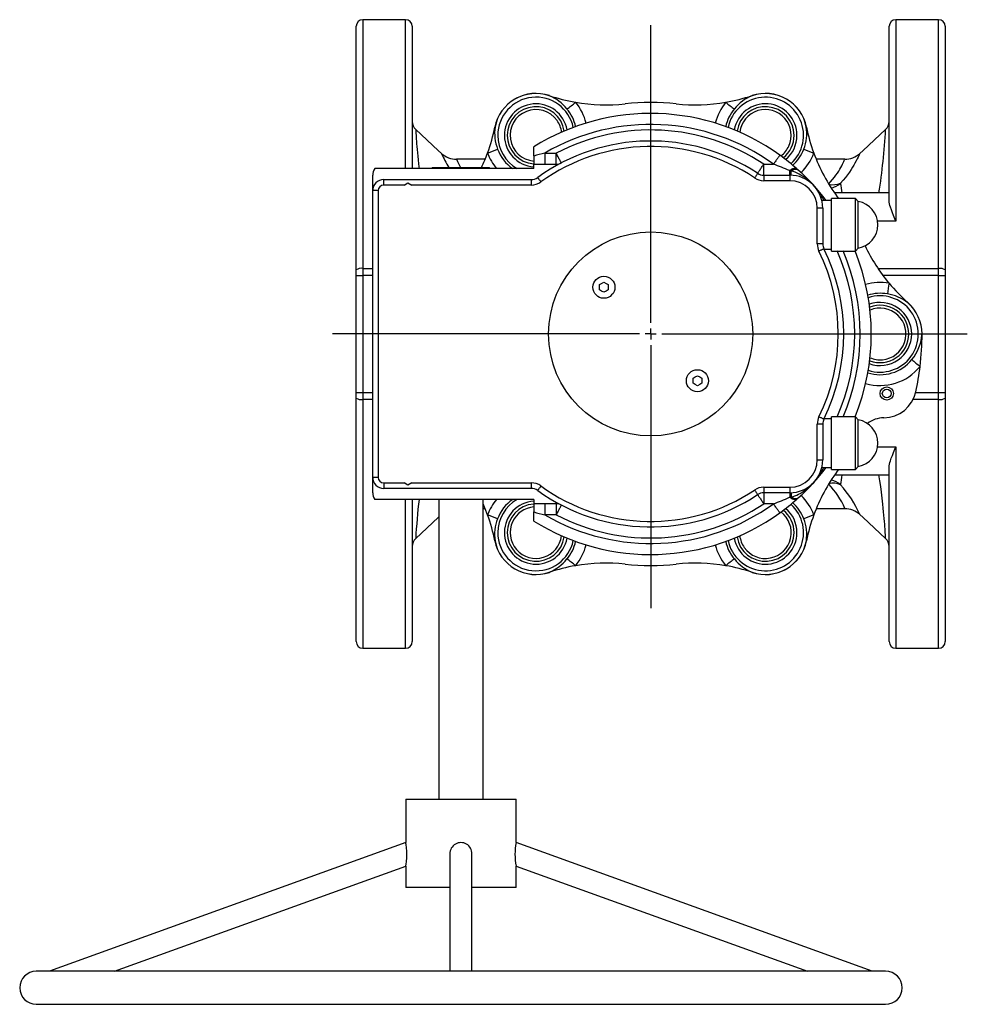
# Model space of a CAD drawing. Extents: x -524 to 493, y -103 to 1053.
# Tile 1 of 4: x -524 to -94, y -103 to 343. Entities that reach past the tile are written whole.
import ezdxf

# ---------------------------------------------------------------- set-up
doc = ezdxf.new("R2010")
doc.units = 0
doc.layers.get('0').update_dxf_attribs({"linetype": 'CONTINUOUS'})
doc.layers.add('FORMAT', color=7, linetype='CONTINUOUS')

# ---------------------------------------------------------------- blocks, each defined once
blk = doc.blocks.new('SW_CENTERMARKSYMBOL_0')
at = {"layer": 'FORMAT', "color": 0}
for p, q in [((0, 5), (0, 139.98)), ((-5, 0), (-144.28, 0)), ((0, 0), (-2.5, 0)), ((0, 0), (0, 2.5)), ((0, 0), (0, -2.5)), ((0, 0), (2.5, 0)), ((5, 0), (143.52, 0)), ((0, -5), (0, -124.27))]:
    blk.add_line(p, q, dxfattribs=at)

msp = doc.modelspace()

# ---------------------------------------------------------------- linework, layer by layer
at = {"color": 7, "linetype": 'CONTINUOUS'}
for p, q in [((-371.19, 229.94), (-371.19, 340.37)), ((-348.79, 343.37), (-368.19, 343.37)), ((-345.79, 340.37), (-345.79, 275.87)), ((-129.59, 261.21), (-129.59, 340.37)), ((-107.19, 343.37), (-126.59, 343.37)), ((-104.19, 340.37), (-104.19, 229.94)), ((-344.2, 293.57), (-344.2, 293.57)), ((-131.19, 293.56), (-131.19, 293.56)), ((-332.51, 282.73), (-332.51, 282.73)), ((-290.69, 281.57), (-290.69, 285.66)), ((-290.69, 281.57), (-290.69, 277.87)), ((-142.87, 282.73), (-142.87, 282.73)), ((-312.75, 280.07), (-325.71, 280.07)), ((-290.69, 275.87), (-290.69, 277.87)), ((-290.69, 277.87), (-280.5, 277.87)), ((-149.68, 280.07), (-162.64, 280.07)), ((-363.69, 265.87), (-363.69, 272.87)), ((-290.69, 275.87), (-362.69, 275.87)), ((-336.69, 276.37), (-336.69, 275.87)), ((-336.69, 276.37), (-310.69, 276.37)), ((-310.69, 275.87), (-310.69, 276.37)), ((-186.44, 272.87), (-174.69, 272.87)), ((-358.69, 270.87), (-291.83, 270.87)), ((-349.44, 268.37), (-347.69, 269.37)), ((-347.69, 269.37), (-345.95, 268.37)), ((-363.69, 135.87), (-363.69, 265.87)), ((-129.59, 264.79), (-154.33, 264.79)), ((-155.7, 261.37), (-160.11, 261.37)), ((-144.9, 262.24), (-155.7, 262.24)), ((-155.7, 250.37), (-155.7, 262.24)), ((-153.09, 263.06), (-152.5, 262.24)), ((-143.58, 260.92), (-144.9, 262.24)), ((-144.9, 250.37), (-144.9, 262.24)), ((-143.58, 250.37), (-143.58, 260.92)), ((-159.69, 257.87), (-159.69, 241.7)), ((-155.7, 238.49), (-155.7, 250.37)), ((-144.9, 238.49), (-144.9, 250.37)), ((-143.58, 239.81), (-143.58, 250.37)), ((-159.12, 239.37), (-155.7, 239.37)), ((-155.7, 238.49), (-144.9, 238.49)), ((-144.9, 238.49), (-143.58, 239.81)), ((-371.19, 227.44), (-371.19, 229.94)), ((-104.19, 229.94), (-104.19, 227.44)), ((-371.19, 174.29), (-371.19, 227.44)), ((-260.91, 220.92), (-260.91, 223.23)), ((-256.91, 223.23), (-256.91, 220.92)), ((-104.19, 227.44), (-104.19, 174.29)), ((-218.48, 178.5), (-218.48, 180.81)), ((-214.48, 180.81), (-214.48, 178.5)), ((-371.19, 171.79), (-371.19, 174.29)), ((-104.19, 174.29), (-104.19, 171.79)), ((-371.19, 61.37), (-371.19, 171.79)), ((-104.19, 171.79), (-104.19, 61.37)), ((-155.7, 162.37), (-159.12, 162.37)), ((-144.9, 163.24), (-155.7, 163.24)), ((-155.7, 151.37), (-155.7, 163.24)), ((-143.58, 161.92), (-144.9, 163.24)), ((-144.9, 151.37), (-144.9, 163.24)), ((-143.58, 151.37), (-143.58, 161.92)), ((-159.69, 160.03), (-159.69, 143.87)), ((-155.7, 139.49), (-155.7, 151.37)), ((-144.9, 139.49), (-144.9, 151.37)), ((-143.58, 140.81), (-143.58, 151.37)), ((-160.11, 140.37), (-155.7, 140.37)), ((-155.7, 139.49), (-144.9, 139.49)), ((-152.5, 139.49), (-153.09, 138.67)), ((-144.9, 139.49), (-143.58, 140.81)), ((-129.59, 61.37), (-129.59, 140.52)), ((-363.69, 128.87), (-363.69, 135.87)), ((-154.33, 136.94), (-129.59, 136.94)), ((-291.83, 130.87), (-358.69, 130.87)), ((-347.69, 132.36), (-349.44, 133.37)), ((-345.95, 133.37), (-347.69, 132.36)), ((-290.69, 125.87), (-362.69, 125.87)), ((-345.79, 125.87), (-345.79, 61.37)), ((-333.69, 125.87), (-333.69, -10.05)), ((-313.69, -10.05), (-313.69, 125.87)), ((-290.69, 125.87), (-290.69, 123.87)), ((-174.69, 128.87), (-186.44, 128.87)), ((-313.69, 121.67), (-312.75, 121.67)), ((-280.5, 123.87), (-290.69, 123.87)), ((-290.69, 123.87), (-290.69, 120.16)), ((-162.64, 121.67), (-149.68, 121.67)), ((-290.69, 116.07), (-290.69, 120.16)), ((-142.88, 119), (-142.87, 119)), ((-344.2, 108.17), (-344.2, 108.17)), ((-131.19, 108.16), (-131.19, 108.16)), ((-368.19, 58.37), (-348.79, 58.37)), ((-126.59, 58.37), (-107.19, 58.37)), ((-348.69, -10.05), (-348.69, -29.74)), ((-348.69, -10.05), (-323.69, -10.05)), ((-323.69, -10.05), (-298.69, -10.05)), ((-298.69, -29.75), (-298.69, -10.05)), ((-348.69, -29.74), (-510.15, -88.05)), ((-137.24, -88.05), (-298.69, -29.74)), ((-328.69, -34.87), (-328.69, -88.05)), ((-318.69, -88.05), (-318.69, -34.87)), ((-480.71, -88.05), (-348.69, -40.37)), ((-348.69, -40.36), (-348.69, -50.05)), ((-298.69, -50.05), (-298.69, -40.37)), ((-298.69, -40.37), (-166.68, -88.05)), ((-328.69, -50.05), (-348.69, -50.05)), ((-298.69, -50.05), (-318.69, -50.05)), ((-131.19, -88.05), (-516.19, -88.05)), ((-516.19, -103.05), (-131.19, -103.05))]:
    msp.add_line(p, q, dxfattribs=at)
at = {"color": 8, "linetype": 'CONTINUOUS'}
for p, q in [((-368.19, 343.37), (-368.19, 230.57)), ((-348.79, 275.87), (-348.79, 343.37)), ((-126.59, 343.37), (-126.59, 251.97)), ((-107.19, 230.57), (-107.19, 343.37)), ((-285.66, 282.87), (-285.66, 277.87)), ((-285.66, 282.87), (-280.5, 282.87)), ((-280.5, 277.87), (-280.5, 282.87)), ((-186.44, 272.87), (-186.44, 277.87)), ((-186.44, 277.87), (-182.05, 277.87)), ((-186.44, 272.87), (-186.44, 270.37)), ((-174.69, 272.87), (-174.69, 274.92)), ((-174.69, 272.87), (-174.69, 270.37)), ((-358.69, 268.37), (-358.69, 270.87)), ((-349.44, 268.37), (-358.69, 268.37)), ((-291.83, 268.37), (-345.95, 268.37)), ((-291.83, 270.87), (-291.83, 268.37)), ((-174.69, 270.37), (-186.44, 270.37)), ((-361.19, 265.87), (-363.69, 265.87)), ((-361.19, 265.87), (-361.19, 135.87)), ((-159.69, 257.87), (-162.19, 257.87)), ((-162.19, 241.7), (-162.19, 257.87)), ((-126.59, 251.97), (-134.83, 251.97)), ((-159.69, 241.7), (-162.19, 241.7)), ((-368.19, 230.57), (-363.69, 230.57)), ((-368.19, 230.57), (-368.19, 227.44)), ((-134.68, 230.57), (-107.19, 230.57)), ((-107.19, 227.44), (-107.19, 230.57)), ((-371.19, 227.44), (-368.19, 227.44)), ((-368.19, 227.44), (-368.19, 174.29)), ((-363.69, 227.44), (-368.19, 227.44)), ((-107.19, 227.44), (-132.47, 227.44)), ((-107.19, 174.29), (-107.19, 227.44)), ((-107.19, 227.44), (-104.19, 227.44)), ((-371.19, 174.29), (-368.19, 174.29)), ((-368.19, 174.29), (-363.69, 174.29)), ((-368.19, 174.29), (-368.19, 171.17)), ((-117.6, 174.29), (-107.19, 174.29)), ((-107.19, 174.29), (-104.19, 174.29)), ((-107.19, 171.17), (-107.19, 174.29)), ((-368.19, 171.17), (-368.19, 58.37)), ((-363.69, 171.17), (-368.19, 171.17)), ((-107.19, 171.17), (-118.75, 171.17)), ((-107.19, 58.37), (-107.19, 171.17)), ((-162.19, 143.87), (-162.19, 160.03)), ((-159.69, 160.03), (-162.19, 160.03)), ((-134.83, 149.76), (-126.59, 149.76)), ((-126.59, 149.76), (-126.59, 58.37)), ((-162.19, 143.87), (-159.69, 143.87)), ((-361.19, 135.87), (-363.69, 135.87)), ((-358.69, 133.37), (-349.44, 133.37)), ((-358.69, 133.37), (-358.69, 130.87)), ((-345.95, 133.37), (-291.83, 133.37)), ((-291.83, 133.37), (-291.83, 130.87)), ((-186.44, 131.37), (-174.69, 131.37)), ((-186.44, 131.37), (-186.44, 128.87)), ((-174.69, 131.37), (-174.69, 128.87)), ((-348.79, 58.37), (-348.79, 125.87)), ((-186.44, 128.87), (-186.44, 123.87)), ((-174.69, 128.87), (-174.69, 126.81)), ((-285.66, 123.87), (-285.66, 118.87)), ((-280.5, 123.87), (-280.5, 118.87)), ((-182.05, 123.87), (-186.44, 123.87)), ((-280.5, 118.87), (-285.66, 118.87))]:
    msp.add_line(p, q, dxfattribs=at)
at = {"color": 8, "linetype": 'CONTINUOUS', "flags": 128}
for points in [[(-344.2, 293.57), (-344.2, 293.57), (-344.19, 293.46), (-344.18, 293.22), (-344.15, 292.85), (-344.12, 292.36), (-344.09, 291.75), (-344.04, 291.01), (-343.99, 290.19), (-343.92, 289.27), (-343.85, 288.25), (-343.77, 287.11), (-343.67, 285.88), (-343.56, 284.51), (-343.43, 283.04), (-343.29, 281.46), (-343.13, 279.8), (-342.94, 278.04), (-342.8, 276.73), (-342.7, 275.87)], [(-278.18, 278.43), (-278.19, 278.45), (-278.22, 278.51), (-278.27, 278.6), (-278.34, 278.73), (-278.43, 278.9), (-278.53, 279.1), (-278.65, 279.33), (-278.79, 279.59), (-278.94, 279.88), (-279.1, 280.19), (-279.28, 280.53), (-279.47, 280.89), (-279.66, 281.26), (-279.87, 281.65), (-280.07, 282.05), (-280.28, 282.46), (-280.5, 282.87)], [(-179.12, 281.92), (-179.14, 281.9), (-179.17, 281.85), (-179.24, 281.76), (-179.32, 281.64), (-179.43, 281.49), (-179.56, 281.31), (-179.71, 281.1), (-179.89, 280.86), (-180.08, 280.6), (-180.29, 280.31), (-180.51, 280), (-180.75, 279.67), (-180.99, 279.33), (-181.25, 278.97), (-181.51, 278.61), (-181.78, 278.24), (-182.05, 277.87)], [(-142.87, 282.73), (-142.87, 282.73), (-142.91, 282.64), (-143.01, 282.42), (-143.17, 282.07), (-143.4, 281.59), (-143.7, 280.97), (-144.08, 280.21), (-144.55, 279.32), (-145.1, 278.31), (-145.62, 277.41), (-146.21, 276.43), (-146.88, 275.39), (-147.62, 274.29), (-148.48, 273.1), (-149.44, 271.85), (-150.49, 270.57), (-151.66, 269.26)], [(-189.21, 273.7), (-189.2, 273.72), (-189.16, 273.77), (-189.1, 273.86), (-189.02, 273.98), (-188.92, 274.14), (-188.79, 274.33), (-188.65, 274.54), (-188.48, 274.79), (-188.3, 275.06), (-188.11, 275.36), (-187.9, 275.67), (-187.67, 276.01), (-187.44, 276.36), (-187.2, 276.73), (-186.95, 277.1), (-186.69, 277.48), (-186.44, 277.87)], [(-157.01, 268.95), (-156.14, 269.87), (-155.22, 270.92), (-154.41, 271.93), (-153.69, 272.89), (-153.03, 273.84), (-152.45, 274.74), (-151.95, 275.57), (-151.51, 276.34), (-151.06, 277.17), (-150.68, 277.9), (-150.37, 278.52), (-150.13, 279.05), (-149.93, 279.47), (-149.8, 279.78), (-149.71, 279.98), (-149.68, 280.06), (-149.68, 280.06)], [(-189.21, 273.7), (-189.22, 273.69), (-189.25, 273.63), (-189.31, 273.54), (-189.39, 273.42), (-189.49, 273.27), (-189.61, 273.09), (-189.75, 272.89), (-189.9, 272.66), (-190.06, 272.42), (-190.23, 272.16), (-190.41, 271.89), (-190.59, 271.62)], [(-171.38, 275.71), (-171.54, 275.83), (-171.74, 275.92), (-171.95, 275.97), (-172.2, 275.98), (-172.46, 275.96), (-172.74, 275.91), (-173.04, 275.82), (-173.35, 275.7), (-173.68, 275.55), (-174.01, 275.37), (-174.35, 275.16), (-174.69, 274.92)], [(-174, 274.66), (-174.39, 274.8), (-174.69, 274.92)], [(-174.07, 272.85), (-174.07, 272.88), (-174.07, 272.95), (-174.07, 273.06), (-174.06, 273.23), (-174.05, 273.44), (-174.04, 273.68), (-174.03, 273.97), (-174.02, 274.3), (-174, 274.66)], [(-159.18, 261.37), (-159.37, 261.79), (-159.87, 262.78), (-160.42, 263.73), (-161, 264.66), (-161.57, 265.49), (-162.18, 266.3), (-162.81, 267.09), (-163.48, 267.86), (-164.16, 268.59), (-164.87, 269.3), (-165.97, 270.3), (-167.12, 271.24), (-168.33, 272.12), (-169.6, 272.93), (-170.43, 273.39), (-171.28, 273.8), (-172.16, 274.17), (-173.06, 274.47), (-174, 274.66)], [(-288.91, 271.81), (-288.9, 271.79), (-288.86, 271.74), (-288.8, 271.66), (-288.71, 271.54), (-288.61, 271.39), (-288.48, 271.22), (-288.34, 271.02), (-288.18, 270.8), (-288, 270.56), (-287.82, 270.31), (-287.64, 270.05), (-287.44, 269.78)], [(-159.18, 239.49), (-159.2, 239.48), (-159.26, 239.45), (-159.35, 239.41), (-159.48, 239.34), (-159.64, 239.26), (-159.84, 239.17), (-160.06, 239.06), (-160.3, 238.94), (-160.56, 238.81), (-160.84, 238.67), (-161.13, 238.53), (-161.42, 238.39)], [(-159.18, 162.24), (-159.2, 162.25), (-159.26, 162.28), (-159.35, 162.32), (-159.48, 162.39), (-159.64, 162.47), (-159.84, 162.56), (-160.06, 162.67), (-160.3, 162.79), (-160.56, 162.92), (-160.84, 163.06), (-161.13, 163.2), (-161.42, 163.34)], [(-174, 127.07), (-173.15, 127.24), (-172.32, 127.5), (-171.51, 127.83), (-170.72, 128.19), (-169.96, 128.6), (-168.52, 129.48), (-167.14, 130.47), (-166.2, 131.23), (-165.3, 132.03), (-164.43, 132.87), (-163.59, 133.75), (-162.79, 134.67), (-161.87, 135.84), (-161, 137.07), (-160.21, 138.35), (-159.5, 139.67), (-159.17, 140.37)], [(-131.19, 108.16), (-131.19, 108.16), (-131.2, 108.27), (-131.21, 108.51), (-131.23, 108.88), (-131.26, 109.37), (-131.3, 109.99), (-131.35, 110.72), (-131.4, 111.54), (-131.46, 112.46), (-131.53, 113.48), (-131.62, 114.62), (-131.71, 115.85), (-131.83, 117.22), (-131.95, 118.7), (-132.1, 120.27), (-132.26, 121.93), (-132.45, 123.69), (-132.59, 125), (-132.75, 126.36), (-132.92, 127.75), (-133.1, 129.18), (-133.44, 131.73), (-133.82, 134.36), (-134.22, 136.94)], [(-287.44, 131.95), (-287.64, 131.68), (-287.82, 131.42), (-288, 131.17), (-288.18, 130.93), (-288.34, 130.71), (-288.48, 130.51), (-288.61, 130.34), (-288.71, 130.19), (-288.8, 130.07), (-288.86, 129.99), (-288.9, 129.94), (-288.91, 129.92)], [(-190.59, 130.11), (-190.41, 129.84), (-190.23, 129.57), (-190.06, 129.31), (-189.9, 129.07), (-189.75, 128.84), (-189.61, 128.64), (-189.49, 128.46), (-189.39, 128.31), (-189.31, 128.19), (-189.25, 128.1), (-189.22, 128.05), (-189.21, 128.03)], [(-189.21, 128.03), (-189.2, 128.01), (-189.16, 127.96), (-189.1, 127.87), (-189.02, 127.75), (-188.92, 127.59), (-188.79, 127.4), (-188.65, 127.19), (-188.48, 126.94), (-188.3, 126.67), (-188.11, 126.37), (-187.9, 126.06), (-187.67, 125.72), (-187.44, 125.37), (-187.2, 125), (-186.95, 124.63), (-186.69, 124.25), (-186.44, 123.87)], [(-174.69, 126.81), (-174.3, 126.96), (-174, 127.07)], [(-171.38, 126.02), (-171.54, 125.9), (-171.74, 125.81), (-171.95, 125.76), (-172.2, 125.75), (-172.46, 125.77), (-172.74, 125.82), (-173.04, 125.91), (-173.35, 126.03), (-173.68, 126.18), (-174.01, 126.36), (-174.35, 126.57), (-174.69, 126.81)], [(-174.07, 128.88), (-174.07, 128.85), (-174.07, 128.78), (-174.07, 128.67), (-174.06, 128.5), (-174.05, 128.29), (-174.04, 128.05), (-174.03, 127.76), (-174.02, 127.43), (-174, 127.07)], [(-278.18, 123.3), (-278.19, 123.28), (-278.22, 123.22), (-278.27, 123.13), (-278.34, 123), (-278.43, 122.83), (-278.53, 122.63), (-278.65, 122.4), (-278.79, 122.14), (-278.94, 121.85), (-279.1, 121.54), (-279.28, 121.2), (-279.47, 120.84), (-279.66, 120.47), (-279.87, 120.08), (-280.07, 119.68), (-280.28, 119.27), (-280.5, 118.87)], [(-179.12, 119.81), (-179.14, 119.83), (-179.17, 119.88), (-179.24, 119.97), (-179.32, 120.09), (-179.43, 120.24), (-179.56, 120.42), (-179.71, 120.63), (-179.89, 120.87), (-180.08, 121.13), (-180.29, 121.42), (-180.51, 121.73), (-180.75, 122.06), (-180.99, 122.4), (-181.25, 122.76), (-181.51, 123.12), (-181.78, 123.49), (-182.05, 123.87)]]:
    msp.add_lwpolyline(points, dxfattribs=at)
at = {"color": 7, "linetype": 'CONTINUOUS', "flags": 128}
for points in [[(-332.51, 282.73), (-333.98, 284.1), (-344.19, 293.57)], [(-131.2, 293.57), (-141.4, 284.1), (-142.88, 282.73)], [(-171.38, 275.71), (-171.05, 275.42), (-170.79, 275.19)], [(-126.59, 251.97), (-126.6, 251.99), (-127.05, 253.13), (-127.59, 254.52), (-128.11, 255.85), (-128.6, 257.16), (-129.02, 258.39), (-129.25, 259.15), (-129.43, 259.87), (-129.55, 260.56), (-129.59, 261.21)], [(-260.91, 223.23), (-259.91, 223.81), (-258.91, 224.39)], [(-258.91, 224.39), (-257.91, 223.81), (-256.91, 223.23)], [(-258.91, 219.77), (-259.91, 220.35), (-260.91, 220.92)], [(-256.91, 220.92), (-257.91, 220.35), (-258.91, 219.77)], [(-218.48, 180.81), (-217.48, 181.38), (-216.48, 181.96)], [(-216.48, 181.96), (-215.48, 181.38), (-214.48, 180.81)], [(-216.48, 177.34), (-217.48, 177.92), (-218.48, 178.5)], [(-214.48, 178.5), (-215.48, 177.92), (-216.48, 177.34)], [(-129.59, 140.52), (-129.55, 141.15), (-129.43, 141.83), (-129.25, 142.57), (-129.02, 143.34), (-128.61, 144.54), (-128.14, 145.81), (-127.6, 147.18), (-127.05, 148.6), (-126.6, 149.74), (-126.59, 149.76)], [(-170.79, 126.55), (-171.12, 126.25), (-171.38, 126.02)], [(-311.64, 118.82), (-312.7, 121.57), (-313.69, 123.87)], [(-344.19, 108.16), (-333.98, 117.63), (-333.69, 117.9)], [(-142.88, 119), (-141.4, 117.63), (-131.2, 108.16)], [(-348.69, -40.36), (-348.69, -40.36), (-348.67, -40.22), (-348.63, -39.99), (-348.57, -39.63), (-348.5, -39.17), (-348.43, -38.6), (-348.35, -37.89), (-348.28, -37.1), (-348.22, -36.19), (-348.2, -35.71), (-348.19, -35.22), (-348.19, -34.74), (-348.2, -34.27), (-348.21, -33.78), (-348.23, -33.3), (-348.3, -32.47), (-348.34, -32.06), (-348.38, -31.68), (-348.46, -31.06), (-348.55, -30.53), (-348.62, -30.14), (-348.67, -29.88), (-348.69, -29.77), (-348.69, -29.74)]]:
    msp.add_lwpolyline(points, dxfattribs=at)
at = {"color": 7, "linetype": 'CONTINUOUS'}
for centre, radius in [((-237.69, 200.87), 46.25), ((-258.91, 222.08), 5), ((-216.48, 179.65), 5), ((-130.69, 173.87), 3), ((-130.69, 173.87), 2)]:
    msp.add_circle(centre, radius, dxfattribs=at)
for centre, radius, start, end in [((-368.19, 340.37), 3, 90, 180), ((-348.79, 340.37), 3, 0, 90), ((-126.59, 340.37), 3, 90, 180), ((-107.19, 340.37), 3, 0, 90), ((-289.69, 290.93), 19, 115.2396, 120.2568), ((-289.69, 290.93), 19, 71.3645, 119.9995), ((-258.06, 384.75), 80.01, 251.3644, 260.1247), ((-217.33, 384.74), 80, 279.875, 288.636), ((-185.69, 290.93), 19, 60.0005, 108.6356), ((-289.69, 290.93), 19, 120.0006, 168.6355), ((-258.06, 384.75), 80.01, 260.1257, 276.3191), ((-237.69, 200.87), 105, 83.6803, 96.3197), ((-217.33, 384.76), 80.02, 263.6826, 279.8726), ((-185.69, 290.93), 19, 11.3645, 59.9994), ((-289.69, 290.93), 11.71, 35.1613, 265.0973), ((-237.69, 200.87), 100, 54.1474, 122.0055), ((-185.69, 290.93), 11.71, 335.1613, 173.0365), ((-340.79, 297.25), 5, 180.0058, 227.2479), ((-386.75, 310.44), 80, 339.8749, 348.6361), ((-289.69, 290.93), 11.71, 6.9635, 35.1613), ((-88.63, 310.44), 80.01, 191.3642, 200.1248), ((-134.59, 297.25), 5, 312.7507, 359.9942), ((-237.69, 200.87), 87.5, 56.3494, 125.8248), ((-185.69, 290.93), 11.71, 306.9276, 335.1613), ((-325.74, 290.02), 9.95, 227.0966, 270.1506), ((-378.15, 306.98), 70.73, 334.349, 340.104), ((-237.69, 200.86), 100, 48.4589, 54.1473), ((-88.63, 310.44), 80.01, 200.1257, 216.3191), ((-149.64, 289.99), 9.93, 269.8072, 312.9652), ((-280.5, 282.87), 5, 270, 297.565), ((-358.69, 272.87), 5, 143.1301, 180), ((-186.44, 277.87), 5, 236.3494, 270), ((-174.69, 257.87), 15, 0, 90), ((-237.6, 200.95), 99.87, 37.2196, 48.0086), ((-358.69, 265.87), 5, 90, 180), ((-291.83, 275.87), 5, 270, 305.8248), ((-145.42, 250.37), 10.71, 0.002, 80.1324), ((-145.42, 250.37), 10.71, 279.8676, 0.002), ((-154.69, 241.7), 5, 180, 206.1949), ((-237.69, 200.87), 87.5, 333.8051, 26.1949), ((-237.69, 200.87), 100, 337.8984, 22.1016), ((-68.75, 274.83), 79.42, 205.3407, 219.911), ((-68.27, 275.17), 80, 219.875, 228.636), ((-133.69, 200.86), 19, 0.0006, 48.6355), ((-133.69, 200.87), 11.71, 275.1613, 113.0365), ((-237.69, 200.87), 123, 353.1381, 0), ((-133.69, 200.87), 11.71, 246.9635, 275.1613), ((-237.69, 200.87), 123, 347.7036, 353.1381), ((-132.17, 177.86), 15, 270.5432, 347.7036), ((-154.69, 160.03), 5, 153.8051, 180), ((-145.42, 151.37), 10.71, 0.002, 80.1324), ((-131.93, 150.92), 11.95, 90.4931, 128.8576), ((-145.42, 151.37), 10.71, 279.8676, 0.002), ((-174.69, 143.87), 15, 270, 0), ((-237.61, 200.78), 99.88, 311.9915, 322.78), ((-88.61, 91.28), 80.02, 143.6826, 159.8726), ((-358.69, 135.87), 5, 180, 270), ((-291.83, 125.87), 5, 54.1752, 90), ((-237.69, 200.87), 87.5, 234.1752, 303.6506), ((-358.69, 128.87), 5, 180, 216.8699), ((-186.44, 123.87), 5, 90, 123.6506), ((-237.69, 200.86), 100, 305.8525, 311.5412), ((-289.69, 110.8), 11.71, 94.9049, 155.1613), ((-280.5, 118.87), 5, 62.435, 90), ((-149.65, 111.71), 9.95, 47.0966, 90.1506), ((-386.76, 91.29), 80.01, 11.3642, 20.1248), ((-237.69, 200.87), 100, 237.9945, 305.8526), ((-185.69, 110.8), 11.71, 215.1613, 53.0721), ((-88.63, 91.29), 80, 159.8749, 168.6361), ((-289.69, 110.8), 11.71, 155.1613, 353.0365), ((-340.79, 104.48), 5, 132.7507, 179.9942), ((-185.69, 110.8), 11.71, 186.9635, 215.1613), ((-134.59, 104.48), 5, 0.0058, 47.2479), ((-289.69, 110.8), 19, 191.3645, 239.9994), ((-185.69, 110.8), 19, 300.0006, 348.6355), ((-289.69, 110.8), 19, 240.0005, 288.6356), ((-258.06, 16.99), 80, 99.875, 108.636), ((-258.06, 16.97), 80.02, 83.6826, 99.8726), ((-237.69, 200.87), 105, 263.6803, 276.3197), ((-217.33, 16.98), 80.01, 80.1257, 96.3191), ((-217.33, 16.98), 80.01, 71.3644, 80.1247), ((-185.69, 110.8), 19, 251.3645, 299.9995), ((-185.69, 110.8), 19, 295.2396, 300.2568), ((-368.19, 61.37), 3, 180, 270), ((-348.79, 61.37), 3, 270, 0), ((-126.59, 61.37), 3, 180, 270), ((-107.19, 61.37), 3, 270, 0), ((-323.69, -34.73), 4.99, 358.4022, 181.6026), ((-270.97, -35.05), 28.23, 169.1644, 190.8548), ((-516.19, -95.55), 7.5, 90, 270), ((-131.19, -95.55), 7.5, 270, 90)]:
    msp.add_arc(centre, radius, start, end, dxfattribs=at)
at = {"color": 8, "linetype": 'CONTINUOUS'}
for centre, radius, start, end in [((-289.69, 290.93), 17.3, 11.9422, 180), ((-289.79, 290.98), 18.91, 71.1113, 119.8258), ((-284.07, 309.18), 0.514, 322.8154, 331.1239), ((-291.1, 290.51), 19.81, 38.6216, 67.9602), ((-185.69, 290.93), 17.3, 311.9252, 168.0578), ((-184.1, 290.26), 20.12, 112.2692, 141.149), ((-191.32, 309.18), 0.514, 208.8761, 217.1846), ((-185.6, 290.97), 18.92, 60.1781, 108.8849), ((-289.68, 291.03), 18.92, 120.1782, 168.8848), ((-289.69, 290.93), 14.31, 9.9468, 265.9939), ((-289.69, 290.93), 13, 8.637, 265.5822), ((-302.08, 340.16), 45.72, 305.3612, 311.5128), ((-289.26, 291.1), 22.93, 13.5352, 40.3041), ((-185.88, 290.97), 23.19, 139.8527, 166.2638), ((-173.31, 340.16), 45.72, 228.4872, 234.6388), ((-185.69, 290.93), 14.31, 0, 170.0532), ((-185.69, 290.93), 13, 0, 171.363), ((-185.7, 291.03), 18.91, 11.1113, 59.8258), ((-289.67, 291.05), 18.36, 12.0546, 40.0841), ((-186.47, 291.42), 17.55, 139.2584, 168.6242), ((-288.31, 291.97), 20.12, 172.2693, 201.149), ((-308.31, 295.19), 0.514, 268.8793, 277.1873), ((-237.69, 200.87), 95, 54.1474, 120.327), ((-186.76, 291.94), 19.81, 338.6216, 7.9601), ((-167.08, 295.19), 0.514, 262.8127, 271.1207), ((-289.69, 290.93), 17.3, 180, 240.5895), ((-237.69, 200.87), 92.5, 56.3494, 117.565), ((-185.69, 290.93), 13, 308.632, 0), ((-185.69, 290.93), 14.31, 309.9182, 0), ((-419.46, 309.34), 288.7, 351.1244, 356.8681), ((-237.69, 200.87), 85, 56.3494, 125.8248), ((-284.14, 304.37), 53, 204.1044, 211.8983), ((-326.13, 326.27), 45.71, 288.4869, 294.6391), ((-290.2, 290.6), 22.77, 199.7211, 220.3151), ((-289.84, 290.95), 18.33, 199.8759, 235.3801), ((-197.06, -71.41), 365.18, 104.041, 104.8562), ((-185.38, 290.87), 18.15, 311.8403, 340.1675), ((-185.58, 290.79), 23.21, 313.767, 340.1557), ((-149.26, 326.27), 45.71, 245.3609, 251.5131), ((-289.94, 295.33), 38.89, 203.1279, 209.1882), ((-220.33, 171.63), 112.92, 66.161, 70.1838), ((-172, 272.5), 2.95, 65.7563, 132.8524), ((-358.69, 265.87), 2.5, 90, 180), ((-291.83, 275.87), 7.5, 270, 305.8248), ((-186.44, 277.87), 7.5, 236.3494, 270), ((-174.69, 257.87), 12.5, 0, 90), ((-155.05, 276.83), 8.29, 256.9771, 294.1247), ((-159.52, 278.87), 12.42, 287.4144, 309.3131), ((-186.64, 261.06), 35.93, 5.9701, 13.198), ((-154.69, 241.7), 7.5, 180, 206.1949), ((-237.69, 200.87), 85, 333.8051, 26.1949), ((-237.69, 200.87), 92.5, 335.9987, 24.0013), ((-237.69, 200.87), 95, 336.6684, 23.3316), ((-368.93, 226.6), 4.04, 79.4701, 124.0762), ((-106.5, 226.4), 4.22, 56.9544, 99.4994), ((-133.75, 201.1), 23.15, 79.8288, 106.3034), ((-84.87, 214.75), 45.71, 168.4871, 174.6389), ((-133.6, 201.06), 18.25, 79.8543, 108.0464), ((-133.48, 199.15), 20.12, 52.2692, 81.1491), ((-133.69, 200.87), 17.3, 251.9422, 108.0578), ((-133.69, 200.87), 14.31, 0, 110.0532), ((-120.7, 214.86), 0.514, 148.8761, 157.182), ((-133.61, 200.81), 18.92, 0.1782, 48.8848), ((-133.69, 200.87), 13, 0, 111.363), ((-133.69, 200.87), 14.31, 249.9468, 0), ((-133.69, 200.87), 13, 248.637, 0), ((-134.92, 202.14), 20.26, 320.5316, 356.3831), ((-133.58, 200.81), 18.39, 252.0225, 321.0849), ((-67.39, 247.52), 78.01, 228.3138, 231.8564), ((-133.74, 200.85), 23.35, 253.8136, 321.0591), ((-368.93, 175.13), 4.04, 235.9238, 280.5299), ((-106.5, 175.33), 4.22, 260.5006, 303.0456), ((-154.69, 160.03), 7.5, 153.8051, 180), ((-174.69, 143.87), 12.5, 270, 0), ((-358.69, 135.87), 2.5, 180, 270), ((-159.59, 122.74), 12.56, 50.8289, 72.479), ((-185.07, 140.38), 34.34, 346.6763, 354.2383), ((-291.83, 125.87), 7.5, 54.1752, 90), ((-237.69, 200.87), 85, 234.1752, 303.6506), ((-186.44, 123.87), 7.5, 90, 123.6506), ((-183.08, 107.59), 36.25, 22.8632, 44.0172), ((-155.05, 124.91), 8.29, 65.8753, 103.0229), ((-189.09, 98.46), 50.57, 23.9688, 42.26), ((-35.2, 90.92), 309.48, 173.5165, 176.8056), ((-289.67, 110.86), 23.36, 140.047, 160.0964), ((-289.88, 110.8), 18.28, 124.5253, 160.1363), ((-289.69, 110.8), 17.3, 119.4105, 180), ((-289.69, 110.8), 14.31, 94.0061, 350.0532), ((-220.24, 229.87), 112.67, 289.8117, 293.8435), ((-172, 129.23), 2.95, 227.1476, 294.2437), ((-185.58, 110.94), 23.21, 19.8358, 46.2304), ((-289.69, 110.8), 13, 94.4128, 351.363), ((-237.69, 200.87), 95, 239.673, 305.8526), ((-237.69, 200.87), 92.5, 242.435, 303.6506), ((-185.69, 110.8), 17.3, 191.9422, 48.0749), ((-185.69, 110.8), 13, 0, 51.3931), ((-185.69, 110.8), 14.31, 0, 50.0687), ((-185.43, 110.84), 18.19, 19.8243, 48.0812), ((-326.13, 75.46), 45.71, 65.3609, 71.5131), ((-288.63, 109.79), 19.81, 158.6216, 187.9601), ((-198.14, 468.94), 360.85, 255.1389, 255.9639), ((-149.26, 75.46), 45.71, 108.4869, 114.6391), ((-187.07, 109.76), 20.12, 352.2693, 21.149), ((-289.69, 110.8), 17.3, 180, 348.0578), ((-185.69, 110.8), 14.31, 189.9468, 0), ((-185.69, 110.8), 13, 188.637, 0), ((-308.31, 106.54), 0.514, 82.8127, 91.1207), ((-289.69, 110.7), 18.91, 191.1113, 239.8258), ((-289.05, 110.35), 17.68, 319.45, 348.558), ((-289.49, 110.75), 23.17, 319.84, 346.312), ((-185.7, 110.88), 23.41, 193.9044, 220.0779), ((-185.96, 110.54), 18.09, 191.7869, 220.2396), ((-185.7, 110.7), 18.92, 300.1782, 348.8848), ((-167.08, 106.54), 0.514, 88.8793, 97.1873), ((-291.29, 111.47), 20.12, 292.2692, 321.149), ((-302.08, 61.57), 45.72, 48.4872, 54.6388), ((-173.31, 61.57), 45.72, 125.3612, 131.5128), ((-184.29, 111.22), 19.81, 218.6216, 247.9602), ((-289.79, 110.76), 18.92, 240.1781, 288.8849), ((-185.6, 110.75), 18.91, 251.1113, 299.8258), ((-284.07, 92.55), 0.514, 28.8761, 37.1846), ((-191.32, 92.55), 0.514, 142.8154, 151.1239)]:
    msp.add_arc(centre, radius, start, end, dxfattribs=at)

# ---------------------------------------------------------------- block references
at = {"layer": 'FORMAT'}
msp.add_blockref('SW_CENTERMARKSYMBOL_0', (-237.69, 200.87), dxfattribs=at)

doc.saveas('drawing.dxf')
